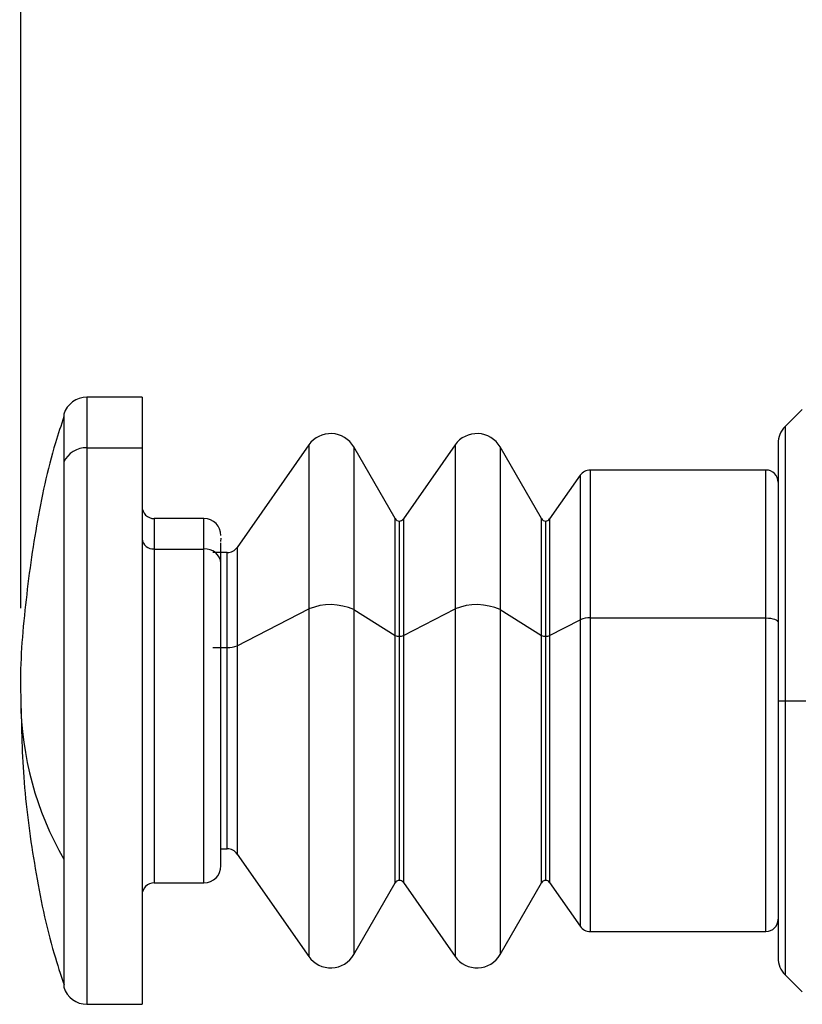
# Model space of a CAD drawing. Header units: millimetres. Extents: x 19 to 819, y 19 to 629.
# Tile 15 of 32: x 361 to 394, y 434 to 475. Entities that reach past the tile are written whole.
import ezdxf

# ---------------------------------------------------------------- set-up
doc = ezdxf.new("R2010")
doc.units = ezdxf.units.MM
doc.header["$LTSCALE"] = 3
doc.layers.add('DIMENSIONS', color=140, linetype='Continuous', lineweight=25)
doc.styles.add('SLDTEXTSTYLE0', font='TXT', dxfattribs={"width": 0.7})
doc.dimstyles.new('SLDDIMSTYLE0', dxfattribs={"dimtxt": 6.474023, "dimasz": 9.906, "dimexe": 0, "dimexo": 0.0625, "dimgap": 1.618506, "dimtad": 0, "dimtih": 1, "dimtoh": 1, "dimrnd": 1e-09, "dimzin": 12, "dimdsep": 46, "dimtxsty": 'SLDTEXTSTYLE0', "dimsah": 1, "dimcen": 0.09, "dimadec": 0, "dimazin": 3, "dimtfac": 1, "dimtofl": 0, "dimtmove": 0, "dimatfit": 3, "dimfxl": 0, "dimfrac": 2, "dimtolj": 1, "dimtzin": 12, "dimarcsym": 0})

# ---------------------------------------------------------------- blocks, each defined once
blk = doc.blocks.new('_D_9')
at = {"layer": 'DIMENSIONS'}
for p, q in [((361.406, 450.585), (361.406, 588.324)), ((453.906, 471.585), (453.906, 588.324)), ((361.406, 578.799), (390.814, 578.799)), ((399.588, 578.799), (397.414, 578.799)), ((397.414, 578.799), (397.414, 568.51)), ((418.826, 578.799), (421, 578.799)), ((421, 578.799), (421, 568.51)), ((453.906, 578.799), (427.599, 578.799)), ((397.414, 568.51), (399.588, 568.51)), ((421, 568.51), (418.826, 568.51))]:
    blk.add_line(p, q, dxfattribs=at)
for points in [[(361.406, 578.799), (371.312, 577.275), (371.312, 580.323)], [(453.906, 578.799), (444, 580.323), (444, 577.275)]]:
    blk.add_solid(points, dxfattribs=at)
at = {"layer": 'DIMENSIONS', "char_height": 6.35, "attachment_point": 1, "style": 'SLDTEXTSTYLE0'}
for s, insert in [('92.5', (399.588, 588.434)), ('3.64', (399.588, 576.695))]:
    blk.add_mtext(s, dxfattribs=dict(at, insert=insert))

msp = doc.modelspace()

# ---------------------------------------------------------------- linework, layer by layer
for p, q in [((366.406, 459.275), (364.137, 459.275)), ((364.137, 459.275), (364.137, 457.187)), ((366.406, 459.275), (366.406, 457.187)), ((363.181, 458.569), (363.181, 456.599)), ((393.595, 458.764), (392.899, 458.068)), ((392.899, 458.068), (392.899, 446.775)), ((392.606, 457.361), (392.606, 446.775)), ((364.137, 457.187), (366.406, 457.187)), ((364.137, 457.187), (364.137, 434.275)), ((366.406, 457.187), (366.406, 434.275)), ((373.275, 457.306), (370.321, 453.088)), ((373.275, 457.306), (373.275, 450.554)), ((376.831, 454.275), (375.128, 457.225)), ((375.128, 457.225), (375.128, 450.525)), ((379.301, 457.306), (377.168, 454.26)), ((379.301, 457.306), (379.301, 450.554)), ((382.858, 454.275), (381.155, 457.225)), ((381.155, 457.225), (381.155, 450.525)), ((363.181, 456.599), (363.181, 440.249)), ((392.106, 456.275), (384.866, 456.275)), ((384.866, 456.275), (384.866, 450.184)), ((392.106, 450.184), (392.106, 456.275)), ((384.456, 456.062), (383.195, 454.26)), ((384.456, 456.062), (384.456, 450.108)), ((368.956, 454.275), (366.906, 454.275)), ((366.906, 454.275), (366.906, 453.022)), ((368.956, 453.022), (368.956, 454.275)), ((376.831, 449.467), (376.831, 454.275)), ((377.005, 449.431), (377.005, 454.175)), ((377.168, 454.26), (377.168, 449.461)), ((382.858, 449.467), (382.858, 454.275)), ((383.031, 449.431), (383.031, 454.175)), ((383.195, 454.26), (383.195, 449.461)), ((369.656, 452.439), (369.656, 453.272)), ((366.906, 453.022), (368.956, 453.022)), ((366.906, 453.022), (366.906, 439.275)), ((368.956, 439.275), (368.956, 453.022)), ((369.912, 452.875), (369.316, 452.875)), ((369.912, 448.964), (369.912, 452.875)), ((370.321, 453.088), (370.321, 449.041)), ((369.656, 439.975), (369.656, 452.439)), ((370.321, 449.041), (373.275, 450.554)), ((373.275, 450.554), (373.275, 436.244)), ((375.128, 450.525), (376.831, 449.467)), ((375.128, 450.525), (375.128, 436.325)), ((377.168, 449.461), (379.301, 450.554)), ((379.301, 450.554), (379.301, 436.244)), ((381.155, 450.525), (382.858, 449.467)), ((381.155, 450.525), (381.155, 436.325)), ((383.195, 449.461), (384.456, 450.108)), ((384.456, 450.108), (384.456, 437.488)), ((384.866, 450.184), (392.106, 450.184)), ((384.866, 450.184), (384.866, 437.275)), ((392.106, 437.275), (392.106, 450.184)), ((376.831, 439.275), (376.831, 449.467)), ((377.005, 439.375), (377.005, 449.431)), ((377.168, 449.461), (377.168, 439.29)), ((382.858, 439.275), (382.858, 449.467)), ((383.031, 439.375), (383.031, 449.431)), ((383.195, 449.461), (383.195, 439.29)), ((369.316, 448.964), (369.912, 448.964)), ((369.912, 440.675), (369.912, 448.964)), ((370.321, 449.041), (370.321, 440.462)), ((392.606, 446.775), (392.606, 436.189)), ((392.606, 446.775), (392.899, 446.775)), ((392.899, 446.775), (393.751, 446.775)), ((392.899, 446.775), (392.899, 435.482)), ((369.656, 440.675), (369.912, 440.675)), ((370.321, 440.462), (373.275, 436.244)), ((363.181, 440.249), (363.181, 434.981)), ((366.906, 439.275), (368.956, 439.275)), ((375.128, 436.325), (376.831, 439.275)), ((377.168, 439.29), (379.301, 436.244)), ((381.155, 436.325), (382.858, 439.275)), ((383.195, 439.29), (384.456, 437.488)), ((384.866, 437.275), (392.106, 437.275)), ((392.899, 435.482), (393.594, 434.787)), ((364.137, 434.275), (366.406, 434.275))]:
    msp.add_line(p, q)
at = {"flags": 128}
for points in [[(369.656, 453.475), (369.642, 453.338), (369.64, 453.329)], [(392.106, 450.184), (392.203, 450.181), (392.297, 450.171), (392.384, 450.154), (392.459, 450.132), (392.521, 450.105), (392.568, 450.074), (392.596, 450.04), (392.606, 450.005)]]:
    msp.add_lwpolyline(points, dxfattribs=at)
for centre, radius, start, end in [((364.137, 458.275), 1, 89.9989, 162.8795), ((374.176, 456.675), 1.1, 29.9994, 145.001), ((380.202, 456.675), 1.1, 29.9994, 145.001), ((393.606, 457.361), 1, 135.0005, 180.0002), ((364.09, 456.193), 0.995, 87.2776, 155.9056), ((384.866, 455.775), 0.5, 90.004, 144.9981), ((392.106, 455.775), 0.5, 359.9994, 89.9996), ((366.906, 454.775), 0.5, 180.0008, 270.0001), ((368.956, 453.575), 0.7, 0.0002, 90.0001), ((377.005, 454.375), 0.2, 209.9968, 270.0025), ((377.005, 454.375), 0.2, 269.993, 325.004), ((383.031, 454.375), 0.2, 209.9968, 270.0025), ((383.031, 454.375), 0.2, 269.993, 325.004), ((366.867, 453.485), 0.464, 185.683, 274.7323), ((369.009, 452.375), 0.65, 5.6829, 94.7302), ((369.912, 453.375), 0.5, 270.0038, 324.9981), ((374.168, 448.391), 2.34, 65.7663, 112.4385), ((380.194, 448.391), 2.34, 65.7663, 112.4385), ((384.833, 449.225), 0.96, 88.0502, 113.114), ((376.988, 449.787), 0.357, 243.9462, 272.6456), ((377.018, 449.814), 0.384, 268.0486, 293.1155), ((383.015, 449.787), 0.357, 243.9461, 272.6457), ((383.044, 449.814), 0.384, 268.0486, 293.1155), ((369.944, 449.924), 0.96, 268.0528, 293.1113), ((374.768, 446.906), 13.363, 180.5605, 209.8783), ((369.912, 440.175), 0.5, 35.0001, 90.0014), ((368.956, 439.975), 0.7, 269.9999, 359.9998), ((366.906, 438.775), 0.5, 89.9999, 180.0009), ((377.005, 439.175), 0.2, 89.9975, 150.0032), ((377.005, 439.175), 0.2, 35.0007, 89.9942), ((383.031, 439.175), 0.2, 89.9975, 150.0032), ((383.031, 439.175), 0.2, 35.0007, 89.9942), ((384.866, 437.775), 0.5, 214.9957, 270.0022), ((392.106, 437.775), 0.5, 270.0004, 0.0006), ((374.176, 436.875), 1.1, 215.0002, 330.0003), ((380.202, 436.875), 1.1, 215.0002, 330.0004), ((393.606, 436.189), 1, 180.0007, 224.9995), ((364.137, 435.275), 1, 197.1205, 270.0011)]:
    msp.add_arc(centre, radius, start, end)
for points, knots in [([(363.188, 458.479), (363.068, 458.118), (362.581, 456.65), (362.015, 453.981), (361.545, 450.499), (361.359, 448.08), (361.411, 446.839), (361.414, 446.775)], [0, 0, 0, 0, 0.096052, 0.390343, 0.686331, 0.983957, 1, 1, 1, 1]), ([(361.414, 446.775), (361.437, 445.652), (361.484, 443.337), (361.971, 439.854), (362.535, 437.063), (363.052, 435.498), (363.193, 435.072)], [0, 0, 0, 0, 0.283217, 0.584133, 0.886793, 1, 1, 1, 1])]:
    msp.add_open_spline(points, degree=3, knots=knots)

# ---------------------------------------------------------------- dimensions: what is measured, and where the dimension line sits
at = {"layer": 'DIMENSIONS'}
dim = msp.add_linear_dim(base=(361.406, 578.799), p1=(453.906, 467.775), p2=(361.406, 446.775), dimstyle='SLDDIMSTYLE0', dxfattribs=at)
dim.commit()
dim.dimension.update_dxf_attribs({"geometry": '_D_9', "text_midpoint": (409.207, 578.799), "dimtype": 160})

doc.saveas('drawing.dxf')
